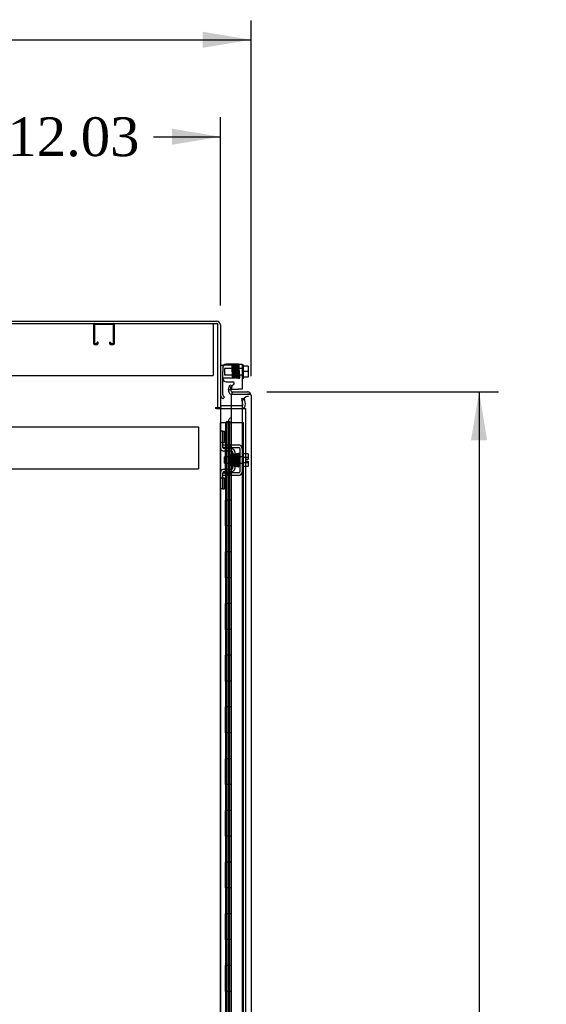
# Model space of a CAD drawing. Header units: inches. Extents: x 1 to 299, y -2 to 199.
# Tile 14 of 30: x 22 to 42, y 108 to 146. Entities that reach past the tile are written whole.
import ezdxf
from ezdxf.enums import TextEntityAlignment as Align
from ezdxf.lldxf.tags import DXFTag

# ---------------------------------------------------------------- set-up
doc = ezdxf.new("R2010")
doc.units = ezdxf.units.IN
doc.header["$MEASUREMENT"] = 0
for name, color, linetype in [('COM50677-1', 7, 'Continuous'), ('COM51497', 7, 'Continuous'), ('COM51498', 7, 'Continuous'), ('COM53957-3', 7, 'Continuous'), ('COM53960-3', 7, 'Continuous'), ('COM53964-2', 7, 'Continuous'), ('COM55523', 7, 'Continuous'), ('COM56144', 7, 'Continuous'), ('COM70220', 7, 'Continuous'), ('COM71172-2', 7, 'Continuous'), ('Default', 7, 'Continuous'), ('SCC19011', 7, 'Continuous'), ('SPR20280', 7, 'Continuous'), ('WAF25367', 7, 'Continuous')]:
    doc.layers.add(name, color=color, linetype=linetype)
doc.styles.add('SEACAD_Times_New_Roman', font='times.ttf')
tags = doc.linetypes.add('HIDDEN2', pattern=[0.1875, 0.125, -0.0625]).pattern_tags.tags
tags[6:7] = [DXFTag(74, 4), DXFTag(75, 0), DXFTag(340, '0'), DXFTag(46, 0.0), DXFTag(50, 0.0), DXFTag(44, 0.0), DXFTag(45, 0.0)]
tags[4:5] = [DXFTag(74, 4), DXFTag(75, 0), DXFTag(340, '0'), DXFTag(46, 0.0), DXFTag(50, 0.0), DXFTag(44, 0.0), DXFTag(45, 0.0)]
doc.dimstyles.new('HAMMOND_(STH_-_300x200)', dxfattribs={"dimtxt": 1.5, "dimasz": 1.875, "dimexe": 0.75, "dimexo": 0.75, "dimgap": 0.375, "dimtad": 0, "dimtih": 1, "dimtoh": 1, "dimzin": 0, "dimdsep": 46, "dimtxsty": 'SEACAD_Times_New_Roman', "dimblk1": '_SE_FILLED', "dimblk2": '_SE_FILLED', "dimsah": 1, "dimcen": 0.75, "dimadec": 0, "dimazin": 0, "dimtfac": 0.8, "dimtofl": 0, "dimtmove": 1, "dimatfit": 3, "dimfxl": 0, "dimtolj": 1, "dimtzin": 0, "dimarcsym": 0})

# ---------------------------------------------------------------- blocks, each defined once
blk = doc.blocks.new('SE4')
at = {"layer": 'COM50677-1', "color": 7, "linetype": 'HIDDEN2'}
for p, q in [((29.195, 134.325), (29.195, 134.14)), ((29.195, 134.14), (29.195, 132.325)), ((5.695, 132.325), (29.195, 132.325))]:
    blk.add_line(p, q, dxfattribs=at)
at = {"layer": 'COM51497', "color": 7, "linetype": 'Continuous'}
for p, q in [((30.18, 132.759), (29.697, 132.759)), ((30.18, 132.759), (30.323, 132.759)), ((30.323, 132.759), (30.323, 131.789)), ((29.697, 132.072), (29.957, 132.072)), ((29.924, 131.789), (30.18, 131.789)), ((29.989, 131.962), (29.934, 131.926)), ((30.323, 131.789), (30.18, 131.789))]:
    blk.add_line(p, q, dxfattribs=at)
at = {"layer": 'COM51497', "color": 7, "linetype": 'HIDDEN2'}
for p, q in [((29.934, 131.926), (29.891, 131.899)), ((29.572, 129.633), (29.697, 129.633)), ((29.572, 129.538), (29.572, 129.576)), ((29.697, 129.538), (29.572, 129.538)), ((29.697, 129.633), (29.864, 129.633)), ((29.864, 129.538), (29.697, 129.538)), ((29.864, 129.633), (29.924, 129.633)), ((29.864, 129.633), (29.864, 129.538)), ((29.924, 129.538), (29.864, 129.538)), ((29.924, 129.633), (30.18, 129.633)), ((29.924, 129.538), (30.18, 129.538)), ((30.228, 129.49), (30.228, 128.599)), ((30.323, 129.49), (30.323, 128.599)), ((29.572, 128.551), (29.697, 128.551)), ((29.572, 128.513), (29.572, 128.551)), ((29.697, 128.456), (29.572, 128.456)), ((29.864, 128.551), (29.697, 128.551)), ((29.864, 128.456), (29.697, 128.456)), ((29.924, 128.551), (29.864, 128.551)), ((29.864, 128.551), (29.864, 128.456)), ((29.924, 128.456), (29.864, 128.456)), ((30.18, 128.551), (29.924, 128.551)), ((30.18, 128.456), (29.924, 128.456))]:
    blk.add_line(p, q, dxfattribs=at)
at = {"layer": 'COM51497', "color": 7, "linetype": 'Continuous'}
for centre, radius, start, end in [((29.697, 132.634), 0.125, 90, 180), ((29.697, 132.197), 0.125, 180, 270), ((29.924, 131.849), 0.06, 244.8155, 270), ((29.957, 132.012), 0.06, 302.8455, 90)]:
    blk.add_arc(centre, radius, start, end, dxfattribs=at)
at = {"layer": 'COM51497', "color": 7, "linetype": 'HIDDEN2'}
for centre, radius, start, end in [((29.924, 131.849), 0.06, 122.8455, 244.8155), ((30.18, 129.49), 0.143, 0, 90), ((30.18, 129.49), 0.048, 0, 90), ((30.18, 128.599), 0.143, 270, 0), ((30.18, 128.599), 0.048, 270, 0)]:
    blk.add_arc(centre, radius, start, end, dxfattribs=at)
at = {"layer": 'COM51498', "color": 7, "linetype": 'Continuous'}
for p, q in [((29.477, 132.72), (29.572, 132.72)), ((29.606, 132.72), (29.572, 132.72)), ((29.572, 132.72), (29.572, 132.47)), ((29.572, 131.571), (29.572, 132.47)), ((29.569, 131.42), (29.519, 131.47)), ((29.569, 131.42), (29.636, 131.487)), ((29.636, 131.487), (29.586, 131.537))]:
    blk.add_line(p, q, dxfattribs=at)
at = {"layer": 'COM51498', "color": 7, "linetype": 'HIDDEN2'}
for p, q in [((29.619, 132.72), (29.606, 132.72)), ((29.909, 132.72), (29.619, 132.72)), ((30.049, 132.72), (29.909, 132.72)), ((30.049, 132.22), (30.049, 132.72)), ((29.963, 132.22), (29.909, 132.219)), ((30.049, 132.22), (29.963, 132.22)), ((29.477, 130.16), (29.519, 130.16)), ((29.569, 130.16), (29.519, 130.16)), ((29.569, 130.16), (29.636, 130.16)), ((29.569, 129.723), (29.569, 130.16)), ((29.636, 129.723), (29.636, 130.16)), ((29.519, 129.723), (29.477, 129.723)), ((29.569, 129.723), (29.519, 129.723)), ((29.569, 129.723), (29.636, 129.723)), ((29.572, 129.576), (29.572, 129.723)), ((29.909, 129.485), (29.619, 129.49)), ((29.963, 129.473), (29.909, 129.485)), ((29.907, 129.39), (29.618, 129.395)), ((29.859, 128.85), (29.859, 129.24)), ((29.954, 129.24), (29.859, 129.24)), ((29.954, 128.748), (29.954, 129.342)), ((30.049, 128.748), (30.049, 129.342)), ((29.859, 128.85), (29.954, 128.85)), ((29.477, 128.366), (29.519, 128.366)), ((29.519, 128.366), (29.569, 128.366)), ((29.569, 128.366), (29.636, 128.366)), ((29.569, 127.929), (29.569, 128.366)), ((29.572, 128.366), (29.572, 128.513)), ((29.618, 128.695), (29.907, 128.7)), ((29.619, 128.6), (29.909, 128.605)), ((29.636, 127.929), (29.636, 128.366)), ((29.909, 128.605), (29.963, 128.616)), ((29.519, 127.929), (29.477, 127.929)), ((29.569, 127.929), (29.519, 127.929)), ((29.569, 127.929), (29.636, 127.929))]:
    blk.add_line(p, q, dxfattribs=at)
at = {"layer": 'COM51498', "color": 7, "linetype": 'Continuous'}
for radius in [0.143, 0.048]:
    blk.add_arc((29.62, 131.571), radius, 180, 225, dxfattribs=at)
at = {"layer": 'COM51498', "color": 7, "linetype": 'HIDDEN2'}
for centre, radius, start, end in [((29.62, 129.538), 0.143, 180, 206.9082), ((29.62, 129.538), 0.048, 180, 269), ((29.62, 129.538), 0.143, 206.9082, 269), ((29.906, 129.342), 0.048, 0, 89), ((29.906, 129.342), 0.143, 0, 66.6665), ((29.906, 128.748), 0.048, 271, 0), ((29.906, 128.748), 0.143, 293.3335, 0), ((29.62, 128.552), 0.143, 153.0918, 180), ((29.62, 128.552), 0.143, 91, 153.0918), ((29.62, 128.552), 0.048, 91, 180)]:
    blk.add_arc(centre, radius, start, end, dxfattribs=at)
blk.add_ellipse((30.577, 131.97), major_axis=(-14.322, 0), ratio=0.017455, start_param=-1.524085, end_param=-1.503851, dxfattribs=at)
blk.add_open_spline([(29.619, 132.219), (29.613, 132.219), (29.607, 132.219), (29.595, 132.219), (29.59, 132.218), (29.581, 132.217), (29.578, 132.216), (29.573, 132.214), (29.572, 132.213), (29.572, 132.211)], degree=3, knots=[0, 0, 0, 0, 0.25, 0.25, 0.5, 0.5, 0.75, 0.75, 1, 1, 1, 1], dxfattribs=at)
at = {"layer": 'COM53957-3', "color": 7, "linetype": 'Continuous'}
for p, q in [((29.794, 131.771), (29.843, 131.953)), ((29.886, 131.746), (29.794, 131.771)), ((29.843, 131.953), (29.935, 131.929)), ((29.935, 131.929), (29.886, 131.746)), ((29.894, 131.59), (29.894, 69.249)), ((30.521, 131.59), (29.894, 131.59)), ((29.928, 131.686), (29.92, 131.591)), ((29.932, 131.686), (30.521, 131.686)), ((29.932, 131.591), (30.521, 131.591)), ((30.584, 131.591), (30.521, 131.591)), ((30.521, 131.591), (30.521, 131.591)), ((30.634, 131.59), (30.521, 131.59)), ((30.584, 131.591), (30.634, 131.63)), ((30.664, 131.543), (30.664, 69.297)), ((30.664, 131.543), (30.664, 131.543)), ((30.664, 131.543), (30.664, 131.543)), ((30.664, 131.543), (30.664, 131.543))]:
    blk.add_line(p, q, dxfattribs=at)
at = {"layer": 'COM53957-3', "color": 7, "linetype": 'HIDDEN2'}
blk.add_line((29.789, 130.574), (29.789, 104.983), dxfattribs=at)
at = {"layer": 'COM53957-3', "color": 7, "linetype": 'Continuous'}
for centre, radius, start, end in [((29.932, 131.734), 0.143, 165, 265.0354), ((29.932, 131.734), 0.048, 165.0001, 265.0353), ((29.932, 131.734), 0.143, 265.0354, 270), ((29.932, 131.734), 0.048, 265.0354, 270), ((30.521, 131.543), 0.143, 37.5652, 90), ((30.521, 131.543), 0.143, 0.1558, 37.5652), ((30.521, 131.543), 0.143, 0, 0.0762)]:
    blk.add_arc(centre, radius, start, end, dxfattribs=at)
blk.add_open_spline([(30.664, 131.543), (30.664, 131.551), (30.661, 131.559), (30.654, 131.571), (30.651, 131.575), (30.643, 131.583), (30.639, 131.587), (30.634, 131.59)], degree=3, knots=[0, 0, 0, 0, 0.5, 0.5, 0.75, 0.75, 1, 1, 1, 1], dxfattribs=at)
at = {"layer": 'COM53957-3', "color": 7, "linetype": 'HIDDEN2'}
blk.add_open_spline([(29.893, 130.697), (29.882, 130.69), (29.871, 130.682), (29.843, 130.66), (29.827, 130.646), (29.803, 130.619), (29.795, 130.605), (29.79, 130.585), (29.789, 130.58), (29.789, 130.574)], degree=3, knots=[0.1091652, 0.1091652, 0.1091652, 0.1091652, 0.25, 0.25, 0.5, 0.5, 0.75, 0.75, 0.8498139, 0.8498139, 0.8498139, 0.8498139], dxfattribs=at)
at = {"layer": 'COM53960-3', "color": 7, "linetype": 'Continuous'}
for p, q in [((5.477, 134.42), (29.334, 134.42)), ((29.477, 134.277), (29.477, 131.075)), ((29.382, 131.075), (29.477, 131.075)), ((29.894, 131.14), (29.525, 131.14))]:
    blk.add_line(p, q, dxfattribs=at)
at = {"layer": 'COM53960-3', "color": 7, "linetype": 'HIDDEN2'}
for p, q in [((30.308, 131.424), (30.402, 131.441)), ((30.349, 131.196), (30.308, 131.424)), ((30.402, 131.441), (30.442, 131.212)), ((30.301, 131.14), (29.894, 131.14)), ((30.348, 131.178), (30.349, 131.196)), ((30.442, 131.212), (30.444, 131.195))]:
    blk.add_line(p, q, dxfattribs=at)
at = {"layer": 'COM53960-3', "color": 7, "linetype": 'Continuous'}
for centre, radius, start, end in [((29.334, 134.277), 0.143, 0, 90), ((29.525, 131.188), 0.143, 232.2051, 270), ((29.525, 131.188), 0.048, 180, 270)]:
    blk.add_arc(centre, radius, start, end, dxfattribs=at)
at = {"layer": 'COM53960-3', "color": 7, "linetype": 'HIDDEN2'}
for centre, radius, start, end in [((29.334, 134.277), 0.048, 0, 90), ((30.301, 131.188), 0.143, 270, 2.7868), ((30.301, 131.188), 0.048, 270, 348.0333)]:
    blk.add_arc(centre, radius, start, end, dxfattribs=at)
at = {"layer": 'COM53964-2', "color": 7, "linetype": 'HIDDEN2'}
for p, q in [((6.26, 130.334), (28.635, 130.334)), ((28.635, 130.334), (28.635, 130.196)), ((28.635, 130.196), (28.635, 128.847)), ((28.635, 128.847), (28.635, 128.709)), ((6.26, 128.709), (28.635, 128.709))]:
    blk.add_line(p, q, dxfattribs=at)
at = {"layer": 'COM55523', "color": 7, "linetype": 'HIDDEN2'}
for p, q in [((29.477, 130.499), (29.477, 130.499)), ((29.477, 70.499), (29.477, 130.499)), ((29.725, 130.499), (29.725, 70.499)), ((29.825, 70.499), (29.825, 130.499)), ((29.894, 130.499), (30.37, 130.499)), ((30.37, 70.499), (30.37, 130.499)), ((29.689, 129.499), (29.658, 129.499)), ((29.658, 129.499), (29.658, 128.499)), ((29.689, 128.499), (29.658, 128.499)), ((29.689, 127.499), (29.658, 127.499)), ((29.658, 127.499), (29.658, 126.499)), ((29.689, 126.499), (29.658, 126.499)), ((29.689, 125.499), (29.658, 125.499)), ((29.658, 125.499), (29.658, 124.499)), ((29.689, 124.499), (29.658, 124.499)), ((29.689, 123.499), (29.658, 123.499)), ((29.658, 123.499), (29.658, 122.499)), ((29.689, 122.499), (29.658, 122.499)), ((29.689, 121.499), (29.658, 121.499)), ((29.658, 121.499), (29.658, 120.499)), ((29.689, 120.499), (29.658, 120.499)), ((29.689, 119.499), (29.658, 119.499)), ((29.658, 119.499), (29.658, 118.499)), ((29.689, 118.499), (29.658, 118.499)), ((29.689, 117.499), (29.658, 117.499)), ((29.658, 117.499), (29.658, 116.499)), ((29.689, 116.499), (29.658, 116.499)), ((29.689, 115.499), (29.658, 115.499)), ((29.658, 115.499), (29.658, 114.499)), ((29.689, 114.499), (29.658, 114.499)), ((29.689, 113.499), (29.658, 113.499)), ((29.658, 113.499), (29.658, 112.499)), ((29.689, 112.499), (29.658, 112.499)), ((29.689, 111.499), (29.658, 111.499)), ((29.658, 111.499), (29.658, 110.499)), ((29.689, 110.499), (29.658, 110.499)), ((29.689, 109.499), (29.658, 109.499)), ((29.658, 109.499), (29.658, 108.499)), ((29.689, 108.499), (29.658, 108.499))]:
    blk.add_line(p, q, dxfattribs=at)
at = {"layer": 'COM55523', "color": 7, "linetype": 'Continuous'}
for p, q in [((29.477, 130.499), (29.689, 130.499)), ((29.689, 130.499), (29.892, 130.499)), ((29.689, 129.499), (29.689, 130.499)), ((29.713, 130.508), (29.713, 130.534)), ((29.713, 130.534), (29.763, 130.534)), ((29.763, 130.508), (29.713, 130.508)), ((29.725, 130.508), (29.725, 130.499)), ((29.763, 130.534), (29.788, 130.534)), ((29.763, 130.508), (29.788, 130.508)), ((29.788, 130.534), (29.838, 130.534)), ((29.838, 130.508), (29.788, 130.508)), ((29.825, 130.499), (29.825, 130.508)), ((29.838, 130.534), (29.838, 130.508)), ((29.892, 130.499), (29.894, 130.499)), ((29.892, 129.499), (29.892, 130.499)), ((29.892, 129.499), (29.689, 129.499)), ((29.689, 128.499), (29.689, 129.499)), ((29.892, 129.499), (29.689, 129.499)), ((29.892, 128.499), (29.892, 129.499)), ((29.892, 128.499), (29.689, 128.499)), ((29.892, 128.499), (29.689, 128.499)), ((29.689, 127.499), (29.689, 128.499)), ((29.892, 127.499), (29.892, 128.499)), ((29.892, 127.499), (29.689, 127.499)), ((29.689, 126.499), (29.689, 127.499)), ((29.892, 127.499), (29.689, 127.499)), ((29.892, 126.499), (29.892, 127.499)), ((29.892, 126.499), (29.689, 126.499)), ((29.892, 126.499), (29.689, 126.499)), ((29.689, 125.499), (29.689, 126.499)), ((29.892, 125.499), (29.892, 126.499)), ((29.892, 125.499), (29.689, 125.499)), ((29.689, 124.499), (29.689, 125.499)), ((29.892, 125.499), (29.689, 125.499)), ((29.892, 124.499), (29.892, 125.499)), ((29.892, 124.499), (29.689, 124.499)), ((29.892, 124.499), (29.689, 124.499)), ((29.689, 123.499), (29.689, 124.499)), ((29.892, 123.499), (29.892, 124.499)), ((29.892, 123.499), (29.689, 123.499)), ((29.689, 122.499), (29.689, 123.499)), ((29.892, 123.499), (29.689, 123.499)), ((29.892, 122.499), (29.892, 123.499)), ((29.892, 122.499), (29.689, 122.499)), ((29.892, 122.499), (29.689, 122.499)), ((29.689, 121.499), (29.689, 122.499)), ((29.892, 121.499), (29.892, 122.499)), ((29.892, 121.499), (29.689, 121.499)), ((29.689, 120.499), (29.689, 121.499)), ((29.892, 121.499), (29.689, 121.499)), ((29.892, 120.499), (29.892, 121.499)), ((29.892, 120.499), (29.689, 120.499)), ((29.892, 120.499), (29.689, 120.499)), ((29.689, 119.499), (29.689, 120.499)), ((29.892, 119.499), (29.892, 120.499)), ((29.892, 119.499), (29.689, 119.499)), ((29.689, 118.499), (29.689, 119.499)), ((29.892, 119.499), (29.689, 119.499)), ((29.892, 118.499), (29.892, 119.499)), ((29.892, 118.499), (29.689, 118.499)), ((29.892, 118.499), (29.689, 118.499)), ((29.689, 117.499), (29.689, 118.499)), ((29.892, 117.499), (29.892, 118.499)), ((29.892, 117.499), (29.689, 117.499)), ((29.689, 116.499), (29.689, 117.499)), ((29.892, 117.499), (29.689, 117.499)), ((29.892, 116.499), (29.892, 117.499)), ((29.892, 116.499), (29.689, 116.499)), ((29.892, 116.499), (29.689, 116.499)), ((29.689, 115.499), (29.689, 116.499)), ((29.892, 115.499), (29.892, 116.499)), ((29.892, 115.499), (29.689, 115.499)), ((29.689, 114.499), (29.689, 115.499)), ((29.892, 115.499), (29.689, 115.499)), ((29.892, 114.499), (29.892, 115.499)), ((29.892, 114.499), (29.689, 114.499)), ((29.892, 114.499), (29.689, 114.499)), ((29.689, 113.499), (29.689, 114.499)), ((29.892, 113.499), (29.892, 114.499)), ((29.892, 113.499), (29.689, 113.499)), ((29.689, 112.499), (29.689, 113.499)), ((29.892, 113.499), (29.689, 113.499)), ((29.892, 112.499), (29.892, 113.499)), ((29.892, 112.499), (29.689, 112.499)), ((29.892, 112.499), (29.689, 112.499)), ((29.689, 111.499), (29.689, 112.499)), ((29.892, 111.499), (29.892, 112.499)), ((29.892, 111.499), (29.689, 111.499)), ((29.689, 110.499), (29.689, 111.499)), ((29.892, 111.499), (29.689, 111.499)), ((29.892, 110.499), (29.892, 111.499)), ((29.892, 110.499), (29.689, 110.499)), ((29.892, 110.499), (29.689, 110.499)), ((29.689, 109.499), (29.689, 110.499)), ((29.892, 109.499), (29.892, 110.499)), ((29.892, 109.499), (29.689, 109.499)), ((29.689, 108.499), (29.689, 109.499)), ((29.892, 109.499), (29.689, 109.499)), ((29.892, 108.499), (29.892, 109.499)), ((29.892, 108.499), (29.689, 108.499)), ((29.892, 108.499), (29.689, 108.499)), ((29.689, 107.499), (29.689, 108.499)), ((29.892, 107.499), (29.892, 108.499))]:
    blk.add_line(p, q, dxfattribs=at)
at = {"layer": 'COM56144', "color": 7, "linetype": 'HIDDEN2'}
for p, q in [((24.569, 134.282), (24.569, 133.555)), ((24.609, 134.282), (24.609, 133.555)), ((25.339, 134.285), (24.612, 134.285)), ((25.342, 133.555), (25.342, 134.282)), ((25.382, 133.555), (25.382, 134.282)), ((24.612, 133.552), (24.714, 133.552)), ((24.612, 133.512), (24.714, 133.512)), ((24.717, 133.555), (24.717, 133.606)), ((24.757, 133.606), (24.717, 133.606)), ((24.757, 133.555), (24.757, 133.606)), ((25.194, 133.606), (25.194, 133.555)), ((25.194, 133.606), (25.234, 133.606)), ((25.234, 133.606), (25.234, 133.555)), ((25.237, 133.552), (25.339, 133.552)), ((25.237, 133.512), (25.339, 133.512))]:
    blk.add_line(p, q, dxfattribs=at)
for centre, radius, start, end in [((24.612, 134.282), 0.043, 90, 180), ((24.612, 134.282), 0.003, 90, 180), ((25.339, 134.282), 0.043, 0, 90), ((25.339, 134.282), 0.003, 0, 90), ((24.612, 133.555), 0.043, 180, 270), ((24.612, 133.555), 0.003, 180, 270), ((24.714, 133.555), 0.003, 270, 0), ((24.714, 133.555), 0.043, 270, 0), ((25.237, 133.555), 0.043, 180, 270), ((25.237, 133.555), 0.003, 180, 270), ((25.339, 133.555), 0.003, 270, 0), ((25.339, 133.555), 0.043, 270, 0)]:
    blk.add_arc(centre, radius, start, end, dxfattribs=at)
at = {"layer": 'COM70220', "color": 7, "linetype": 'HIDDEN2'}
for p, q in [((30.319, 131.264), (30.319, 131.014)), ((30.319, 131.014), (30.319, 69.959))]:
    blk.add_line(p, q, dxfattribs=at)
blk.add_arc((30.569, 131.264), 0.25, 90, 180, dxfattribs=at)
at = {"layer": 'COM71172-2', "color": 7, "linetype": 'Continuous'}
for p, q in [((5.477, 134.325), (29.382, 134.325)), ((29.382, 131.075), (29.382, 134.325)), ((29.304, 131.075), (29.382, 131.075)), ((29.334, 131.045), (29.304, 131.045)), ((29.334, 131.045), (29.477, 131.045)), ((29.477, 131.045), (29.477, 69.735)), ((29.525, 131.045), (29.477, 131.045)), ((29.525, 131.045), (29.894, 131.045))]:
    blk.add_line(p, q, dxfattribs=at)
at = {"layer": 'COM71172-2', "color": 7, "linetype": 'HIDDEN2'}
for p, q in [((29.894, 131.045), (30.444, 131.045)), ((30.444, 131.045), (30.444, 69.735))]:
    blk.add_line(p, q, dxfattribs=at)
at = {"layer": 'COM71172-2', "color": 7, "linetype": 'Continuous'}
blk.add_arc((29.304, 131.06), 0.015, 90, 270, dxfattribs=at)
at = {"layer": 'SCC19011', "color": 7, "linetype": 'HIDDEN2'}
for p, q in [((29.636, 132.592), (29.636, 132.348)), ((30.368, 132.592), (29.636, 132.592)), ((29.636, 132.348), (30.368, 132.348)), ((29.636, 128.923), (29.636, 129.167)), ((30.368, 129.167), (29.636, 129.167)), ((30.549, 129.286), (30.368, 129.286)), ((30.549, 129.153), (30.368, 129.153)), ((30.549, 129.286), (30.549, 129.153)), ((30.549, 129.153), (30.549, 129.079)), ((29.636, 128.923), (30.368, 128.923)), ((30.549, 128.936), (30.368, 128.936)), ((30.549, 128.804), (30.368, 128.804)), ((30.454, 129.079), (30.454, 129.011)), ((30.454, 129.079), (30.549, 129.079)), ((30.454, 129.011), (30.549, 129.011)), ((30.549, 129.011), (30.549, 128.936)), ((30.549, 128.936), (30.549, 128.804))]:
    blk.add_line(p, q, dxfattribs=at)
at = {"layer": 'SCC19011', "color": 7, "linetype": 'Continuous'}
for p, q in [((30.549, 132.685), (30.368, 132.685)), ((30.549, 132.685), (30.549, 132.47)), ((30.549, 132.47), (30.368, 132.47)), ((30.549, 132.255), (30.368, 132.255)), ((30.549, 132.47), (30.549, 132.255))]:
    blk.add_line(p, q, dxfattribs=at)
at = {"layer": 'SPR20280', "color": 7, "linetype": 'HIDDEN2'}
blk.add_line((29.934, 129.045), (29.915, 129.045), dxfattribs=at)
for centre, radius, start, end in [((29.933, 132.67), 0.0175, 90, 277.8249), ((25.305, 128.868), 4.891, 0.0417, 4.8553), ((25.278, 128.867), 4.954, 0.0627, 4.8324)]:
    blk.add_arc(centre, radius, start, end, dxfattribs=at)
for centre, start_param, end_param in [((30.214, 132.297), 0, 1.307844), ((30.214, 132.297), 6.252305, 6.283185), ((30.214, 128.872), 3.148685, 6.283185), ((30.214, 128.872), 0, 0.029803)]:
    blk.add_ellipse(centre, major_axis=(0.0175, 0), ratio=0.707107, start_param=start_param, end_param=end_param, dxfattribs=at)
for points, knots in [([(29.924, 132.65), (29.922, 132.648), (29.919, 132.643), (29.921, 132.622), (29.923, 132.582), (29.925, 132.524), (29.928, 132.461), (29.93, 132.405), (29.932, 132.359), (29.934, 132.316), (29.937, 132.282), (29.939, 132.264), (29.94, 132.262), (29.941, 132.263)], [0.0809977, 0.0809977, 0.0809977, 0.0809977, 0.1311889, 0.2024612, 0.2819278, 0.3765527, 0.4921933, 0.5600215, 0.6344076, 0.7154739, 0.8033669, 0.8981337, 0.9583746, 0.9583746, 0.9583746, 0.9583746]), ([(29.975, 132.271), (29.974, 132.27), (29.973, 132.271), (29.971, 132.288), (29.969, 132.322), (29.967, 132.365), (29.965, 132.411), (29.963, 132.468), (29.96, 132.531), (29.958, 132.588), (29.955, 132.63), (29.953, 132.658), (29.943, 132.683), (29.935, 132.686), (29.93, 132.687)], [0.0490683, 0.0490683, 0.0490683, 0.0490683, 0.0990796, 0.1918961, 0.2784432, 0.3585509, 0.432178, 0.4992835, 0.6130609, 0.7062239, 0.7838725, 0.8582405, 0.9191557, 1, 1, 1, 1]), ([(30.025, 132.26), (30.024, 132.262), (30.022, 132.268), (30.02, 132.297), (30.018, 132.336), (30.016, 132.381), (30.014, 132.428), (30.012, 132.485), (30.009, 132.547), (30.007, 132.604), (30.003, 132.654), (30.008, 132.68), (29.986, 132.696), (29.973, 132.694), (29.958, 132.676), (29.962, 132.66), (29.959, 132.62), (29.958, 132.599), (29.957, 132.589)], [0, 0, 0, 0, 0.0498031, 0.0966721, 0.1405655, 0.1815122, 0.2194971, 0.2545078, 0.3153814, 0.3655743, 0.4097102, 0.4847548, 0.5048418, 0.5192147, 0.5369138, 0.6173422, 0.6488874, 0.6783514, 0.6783514, 0.6783514, 0.6783514]), ([(29.968, 132.667), (29.968, 132.666), (29.969, 132.659), (29.971, 132.634), (29.973, 132.596), (29.974, 132.554), (29.976, 132.501), (29.979, 132.441), (29.981, 132.376), (29.984, 132.317), (29.987, 132.27), (29.989, 132.261), (29.99, 132.256)], [0.5167336, 0.5167336, 0.5167336, 0.5167336, 0.5459758, 0.6016035, 0.6360091, 0.6747568, 0.7178923, 0.7654086, 0.8173599, 0.8737582, 0.9346305, 1, 1, 1, 1]), ([(30.013, 132.682), (30.012, 132.677), (30.01, 132.654), (30.008, 132.615), (30.007, 132.594)], [0.1088544, 0.1088544, 0.1088544, 0.1088544, 0.2222673, 0.3337969, 0.3337969, 0.3337969, 0.3337969]), ([(30.052, 132.681), (30.051, 132.684), (30.05, 132.69), (30.045, 132.697), (30.039, 132.701), (30.033, 132.702), (30.028, 132.702), (30.025, 132.701), (30.022, 132.699), (30.019, 132.696), (30.017, 132.694), (30.016, 132.691), (30.015, 132.688), (30.015, 132.686), (30.015, 132.685)], [0, 0, 0, 0, 0.179696, 0.347726, 0.496425, 0.619744, 0.675627, 0.729219, 0.780424, 0.829098, 0.875163, 0.918716, 0.960114, 1, 1, 1, 1]), ([(30.016, 132.682), (30.017, 132.677), (30.019, 132.668), (30.021, 132.632), (30.023, 132.588), (30.025, 132.538), (30.027, 132.488), (30.029, 132.428), (30.031, 132.364), (30.034, 132.309), (30.036, 132.272), (30.038, 132.254), (30.041, 132.244), (30.046, 132.236), (30.053, 132.233), (30.06, 132.232), (30.066, 132.234), (30.072, 132.239), (30.075, 132.245), (30.078, 132.258), (30.08, 132.286), (30.081, 132.318), (30.082, 132.335), (30.082, 132.339)], [0, 0, 0, 0, 0.0490682, 0.0953154, 0.1387121, 0.1792087, 0.2168049, 0.2514632, 0.3115926, 0.3613493, 0.4052741, 0.4439107, 0.4609651, 0.4763549, 0.4836655, 0.4900235, 0.4991561, 0.5055784, 0.5160925, 0.5515821, 0.6060345, 0.6399595, 0.6526055, 0.6526055, 0.6526055, 0.6526055]), ([(30.072, 132.261), (30.072, 132.262), (30.072, 132.267), (30.07, 132.288), (30.068, 132.323), (30.067, 132.363), (30.065, 132.414), (30.062, 132.476), (30.06, 132.543), (30.057, 132.609), (30.055, 132.653), (30.053, 132.676), (30.052, 132.682), (30.051, 132.685)], [0.5387425, 0.5387425, 0.5387425, 0.5387425, 0.5624694, 0.6127646, 0.6449562, 0.6818122, 0.7232985, 0.7694114, 0.8201485, 0.8754433, 0.9353184, 0.9670902, 1, 1, 1, 1]), ([(30.064, 132.694), (30.064, 132.69), (30.062, 132.683), (30.06, 132.65), (30.058, 132.619), (30.058, 132.601), (30.057, 132.599)], [0, 0, 0, 0, 0.0498307, 0.0967052, 0.1406077, 0.147525, 0.147525, 0.147525, 0.147525]), ([(30.1, 132.693), (30.1, 132.694), (30.1, 132.697), (30.098, 132.701), (30.096, 132.704), (30.093, 132.707), (30.089, 132.709), (30.085, 132.711), (30.079, 132.71), (30.072, 132.708), (30.067, 132.703), (30.064, 132.696), (30.064, 132.693), (30.064, 132.69)], [0, 0, 0, 0, 0.058448, 0.119991, 0.183216, 0.246619, 0.308903, 0.369213, 0.48528, 0.60971, 0.739485, 0.870031, 1, 1, 1, 1]), ([(30.065, 132.69), (30.066, 132.689), (30.068, 132.686), (30.07, 132.65), (30.073, 132.596), (30.075, 132.543), (30.077, 132.498), (30.078, 132.45), (30.08, 132.403), (30.082, 132.357), (30.083, 132.315), (30.085, 132.28), (30.087, 132.255), (30.089, 132.241), (30.09, 132.24), (30.09, 132.24)], [0.0224227, 0.0224227, 0.0224227, 0.0224227, 0.1045888, 0.214741, 0.3305392, 0.3908593, 0.452622, 0.5158488, 0.5805535, 0.6467098, 0.7143518, 0.7835125, 0.8541482, 0.9262995, 0.9764299, 0.9764299, 0.9764299, 0.9764299]), ([(30.125, 132.246), (30.124, 132.246), (30.123, 132.249), (30.12, 132.284), (30.117, 132.337), (30.115, 132.391), (30.114, 132.436), (30.112, 132.483), (30.11, 132.531), (30.109, 132.577), (30.107, 132.618), (30.105, 132.654), (30.103, 132.679), (30.101, 132.693), (30.1, 132.695), (30.1, 132.695)], [0.0275669, 0.0275669, 0.0275669, 0.0275669, 0.106334, 0.2178377, 0.3346027, 0.3952184, 0.4571613, 0.5204291, 0.5849937, 0.6508676, 0.7180836, 0.7865902, 0.8564027, 0.9275566, 0.9814581, 0.9814581, 0.9814581, 0.9814581]), ([(30.174, 132.237), (30.173, 132.242), (30.172, 132.251), (30.169, 132.288), (30.167, 132.334), (30.165, 132.387), (30.164, 132.439), (30.161, 132.503), (30.159, 132.571), (30.156, 132.632), (30.154, 132.672), (30.151, 132.696), (30.15, 132.711), (30.135, 132.719), (30.126, 132.718), (30.119, 132.712), (30.116, 132.706), (30.113, 132.694), (30.111, 132.667), (30.109, 132.632), (30.108, 132.611), (30.107, 132.602)], [0, 0, 0, 0, 0.049774, 0.0966099, 0.1404677, 0.1813768, 0.2193332, 0.2543218, 0.3151799, 0.3653864, 0.4095971, 0.4485673, 0.4816844, 0.4963109, 0.506785, 0.5134204, 0.5233219, 0.5573207, 0.6101703, 0.6434918, 0.6659847, 0.6659847, 0.6659847, 0.6659847]), ([(30.118, 132.69), (30.118, 132.689), (30.119, 132.682), (30.12, 132.657), (30.122, 132.618), (30.124, 132.574), (30.126, 132.518), (30.128, 132.452), (30.131, 132.381), (30.133, 132.312), (30.136, 132.256), (30.138, 132.242), (30.139, 132.235)], [0.52679, 0.52679, 0.52679, 0.52679, 0.555387, 0.6077556, 0.6407727, 0.6783189, 0.7204347, 0.7671084, 0.8183955, 0.8742904, 0.9348238, 1, 1, 1, 1]), ([(30.165, 132.71), (30.164, 132.709), (30.163, 132.704), (30.16, 132.665), (30.158, 132.627), (30.157, 132.608)], [0.0130005, 0.0130005, 0.0130005, 0.0130005, 0.1084128, 0.2215365, 0.3089389, 0.3089389, 0.3089389, 0.3089389]), ([(30.201, 132.707), (30.201, 132.71), (30.2, 132.715), (30.194, 132.723), (30.187, 132.726), (30.18, 132.726), (30.173, 132.724), (30.168, 132.719), (30.165, 132.714), (30.165, 132.71), (30.165, 132.708)], [0, 0, 0, 0, 0.167201, 0.329893, 0.476988, 0.603506, 0.721843, 0.829916, 0.923204, 1, 1, 1, 1]), ([(30.166, 132.707), (30.167, 132.702), (30.169, 132.692), (30.171, 132.639), (30.174, 132.574), (30.176, 132.504), (30.179, 132.439), (30.181, 132.368), (30.183, 132.301), (30.188, 132.249), (30.186, 132.23), (30.196, 132.213), (30.205, 132.209), (30.213, 132.209), (30.223, 132.223), (30.229, 132.257), (30.23, 132.281), (30.231, 132.297)], [0, 0, 0, 0, 0.097208, 0.187297, 0.27007, 0.34551, 0.413492, 0.473951, 0.574504, 0.65979, 0.730517, 0.758347, 0.776594, 0.80387, 0.885366, 0.938929, 1, 1, 1, 1]), ([(30.222, 132.237), (30.222, 132.237), (30.223, 132.238), (30.221, 132.249), (30.22, 132.278), (30.218, 132.318), (30.216, 132.375), (30.213, 132.449), (30.21, 132.533), (30.208, 132.603), (30.206, 132.651), (30.204, 132.681), (30.202, 132.703), (30.201, 132.707), (30.2, 132.71)], [0.2417348, 0.2417348, 0.2417348, 0.2417348, 0.2420389, 0.3168536, 0.3700854, 0.4325055, 0.5041472, 0.5849197, 0.6748461, 0.7738028, 0.8269457, 0.8823798, 0.9400632, 1, 1, 1, 1]), ([(29.94, 132.266), (29.94, 132.265), (29.941, 132.264), (29.941, 132.261), (29.942, 132.258), (29.944, 132.255), (29.946, 132.253), (29.949, 132.251), (29.952, 132.25), (29.956, 132.249), (29.962, 132.249), (29.97, 132.253), (29.976, 132.262), (29.977, 132.268), (29.977, 132.272)], [0, 0, 0, 0, 0.03766, 0.074985, 0.113343, 0.153894, 0.197472, 0.244568, 0.295414, 0.35009, 0.473116, 0.626338, 0.805115, 1, 1, 1, 1]), ([(29.976, 132.267), (29.977, 132.273), (29.979, 132.283), (29.981, 132.314), (29.982, 132.338), (29.982, 132.348)], [0, 0, 0, 0, 0.0489843, 0.0951374, 0.1240677, 0.1240677, 0.1240677, 0.1240677]), ([(29.989, 132.259), (29.99, 132.256), (29.99, 132.251), (29.996, 132.244), (30.004, 132.24), (30.011, 132.24), (30.017, 132.243), (30.022, 132.247), (30.025, 132.253), (30.025, 132.256), (30.025, 132.258)], [0, 0, 0, 0, 0.159811, 0.317961, 0.462729, 0.589122, 0.709493, 0.821101, 0.918775, 1, 1, 1, 1]), ([(30.025, 132.256), (30.026, 132.258), (30.028, 132.262), (30.03, 132.296), (30.032, 132.328), (30.032, 132.342)], [0.0082511, 0.0082511, 0.0082511, 0.0082511, 0.1068867, 0.2188493, 0.2925497, 0.2925497, 0.2925497, 0.2925497]), ([(30.09, 132.242), (30.09, 132.241), (30.09, 132.238), (30.092, 132.234), (30.094, 132.231), (30.097, 132.228), (30.101, 132.226), (30.106, 132.225), (30.111, 132.225), (30.118, 132.228), (30.123, 132.233), (30.126, 132.239), (30.126, 132.243), (30.126, 132.245)], [0, 0, 0, 0, 0.057064, 0.117028, 0.178564, 0.240253, 0.300887, 0.359706, 0.473677, 0.597633, 0.728878, 0.863282, 1, 1, 1, 1]), ([(30.126, 132.242), (30.127, 132.246), (30.128, 132.254), (30.13, 132.289), (30.132, 132.319), (30.132, 132.334)], [0, 0, 0, 0, 0.0491206, 0.0954042, 0.1368922, 0.1368922, 0.1368922, 0.1368922]), ([(30.139, 132.238), (30.139, 132.235), (30.14, 132.229), (30.146, 132.221), (30.153, 132.218), (30.16, 132.217), (30.166, 132.219), (30.169, 132.222), (30.172, 132.224), (30.173, 132.227), (30.174, 132.229), (30.175, 132.232), (30.175, 132.234), (30.175, 132.235)], [0, 0, 0, 0, 0.188415, 0.363228, 0.51473, 0.638547, 0.747394, 0.797104, 0.843325, 0.886161, 0.926011, 0.96361, 1, 1, 1, 1]), ([(30.177, 132.239), (30.178, 132.245), (30.18, 132.27), (30.182, 132.309), (30.182, 132.33)], [0.1068153, 0.1068153, 0.1068153, 0.1068153, 0.2186525, 0.3166966, 0.3166966, 0.3166966, 0.3166966]), ([(29.927, 129.247), (29.926, 129.246), (29.925, 129.238), (29.923, 129.22), (29.922, 129.195), (29.92, 129.163), (29.918, 129.126), (29.917, 129.085), (29.916, 129.06), (29.915, 129.045)], [0.1262894, 0.1262894, 0.1262894, 0.1262894, 0.2522008, 0.3777822, 0.5029693, 0.6277666, 0.7522043, 0.8763068, 1, 1, 1, 1]), ([(29.964, 129.244), (29.963, 129.247), (29.962, 129.253), (29.957, 129.26), (29.949, 129.264), (29.942, 129.264), (29.936, 129.262), (29.931, 129.257), (29.928, 129.252), (29.928, 129.248), (29.927, 129.246)], [0, 0, 0, 0, 0.171749, 0.337669, 0.486578, 0.613302, 0.730062, 0.835396, 0.925606, 1, 1, 1, 1]), ([(29.928, 129.244), (29.929, 129.241), (29.931, 129.234), (29.933, 129.203), (29.935, 129.163), (29.937, 129.118), (29.939, 129.071), (29.941, 129.015), (29.944, 128.954), (29.946, 128.901), (29.948, 128.864), (29.95, 128.844), (29.954, 128.827), (29.97, 128.82), (29.979, 128.823), (29.984, 128.828), (29.991, 128.84), (29.991, 128.861), (29.994, 128.9), (29.995, 128.916), (29.995, 128.922)], [0, 0, 0, 0, 0.0490707, 0.0953048, 0.1387054, 0.1792209, 0.2168158, 0.2514794, 0.3116129, 0.3613366, 0.4052099, 0.4436728, 0.4786903, 0.4958188, 0.5072076, 0.5145844, 0.52541, 0.6107603, 0.6434618, 0.6599898, 0.6599898, 0.6599898, 0.6599898]), ([(29.984, 128.85), (29.985, 128.85), (29.984, 128.856), (29.982, 128.877), (29.981, 128.912), (29.979, 128.95), (29.977, 129), (29.974, 129.059), (29.972, 129.122), (29.969, 129.182), (29.966, 129.232), (29.964, 129.242), (29.963, 129.247)], [0.5328988, 0.5328988, 0.5328988, 0.5328988, 0.5569074, 0.6092128, 0.6423045, 0.6799166, 0.7220481, 0.7687139, 0.8198491, 0.8754774, 0.935522, 1, 1, 1, 1]), ([(29.977, 129.254), (29.976, 129.249), (29.974, 129.241), (29.972, 129.208), (29.971, 129.18), (29.97, 129.165)], [0, 0, 0, 0, 0.0498287, 0.096661, 0.1398853, 0.1398853, 0.1398853, 0.1398853]), ([(30.012, 129.254), (30.012, 129.255), (30.012, 129.257), (30.012, 129.259), (30.011, 129.262), (30.009, 129.265), (30.007, 129.267), (30.003, 129.27), (29.997, 129.272), (29.99, 129.271), (29.983, 129.267), (29.977, 129.259), (29.976, 129.254), (29.976, 129.25)], [0, 0, 0, 0, 0.035882, 0.073188, 0.112909, 0.155738, 0.202044, 0.251913, 0.361271, 0.485727, 0.637722, 0.812554, 1, 1, 1, 1]), ([(29.978, 129.25), (29.978, 129.25), (29.98, 129.248), (29.982, 129.22), (29.985, 129.172), (29.987, 129.123), (29.989, 129.081), (29.99, 129.037), (29.992, 128.992), (29.994, 128.948), (29.996, 128.908), (29.997, 128.873), (29.999, 128.847), (30.001, 128.831), (30.002, 128.83), (30.003, 128.829)], [0.0386163, 0.0386163, 0.0386163, 0.0386163, 0.1041999, 0.2141673, 0.3298094, 0.3901346, 0.4519229, 0.5151799, 0.5799285, 0.646185, 0.7139159, 0.7831552, 0.853933, 0.9262015, 0.98991, 0.98991, 0.98991, 0.98991]), ([(30.037, 128.834), (30.037, 128.835), (30.035, 128.839), (30.032, 128.877), (30.029, 128.94), (30.026, 129.009), (30.024, 129.068), (30.022, 129.112), (30.021, 129.155), (30.019, 129.193), (30.017, 129.224), (30.015, 129.246), (30.013, 129.257), (30.013, 129.257), (30.012, 129.257)], [0.0138524, 0.0138524, 0.0138524, 0.0138524, 0.1062824, 0.2178177, 0.3344917, 0.4564531, 0.5197117, 0.5842959, 0.6502411, 0.7175013, 0.7860951, 0.8560626, 0.9273599, 0.9665702, 0.9665702, 0.9665702, 0.9665702]), ([(30.086, 128.827), (30.085, 128.833), (30.084, 128.843), (30.082, 128.881), (30.079, 128.927), (30.077, 128.977), (30.076, 129.027), (30.073, 129.087), (30.071, 129.151), (30.069, 129.205), (30.066, 129.241), (30.064, 129.26), (30.062, 129.269), (30.058, 129.275), (30.051, 129.279), (30.044, 129.28), (30.038, 129.279), (30.031, 129.274), (30.028, 129.268), (30.025, 129.256), (30.023, 129.229), (30.021, 129.195), (30.02, 129.176), (30.02, 129.169)], [0, 0, 0, 0, 0.0498062, 0.0966276, 0.140488, 0.1813946, 0.2193247, 0.2542949, 0.3151029, 0.3652644, 0.4095039, 0.4485899, 0.4658122, 0.4799438, 0.4861373, 0.4916742, 0.500166, 0.5061157, 0.5157515, 0.5507685, 0.6061814, 0.6406611, 0.6597863, 0.6597863, 0.6597863, 0.6597863]), ([(30.031, 129.251), (30.031, 129.251), (30.031, 129.245), (30.033, 129.222), (30.034, 129.188), (30.036, 129.149), (30.038, 129.098), (30.04, 129.038), (30.043, 128.971), (30.045, 128.905), (30.048, 128.848), (30.05, 128.833), (30.051, 128.825)], [0.5362763, 0.5362763, 0.5362763, 0.5362763, 0.5625298, 0.6122564, 0.6441552, 0.6807294, 0.7220204, 0.7680595, 0.8188387, 0.874429, 0.9347864, 1, 1, 1, 1]), ([(30.078, 129.272), (30.077, 129.269), (30.075, 129.263), (30.072, 129.224), (30.071, 129.19), (30.07, 129.175)], [0, 0, 0, 0, 0.1086563, 0.2221233, 0.29424, 0.29424, 0.29424, 0.29424]), ([(30.113, 129.269), (30.113, 129.272), (30.112, 129.276), (30.109, 129.281), (30.105, 129.285), (30.099, 129.287), (30.092, 129.288), (30.085, 129.285), (30.08, 129.28), (30.078, 129.275), (30.077, 129.271), (30.077, 129.269)], [0, 0, 0, 0, 0.147667, 0.223434, 0.298136, 0.43794, 0.563031, 0.685887, 0.803032, 0.90871, 1, 1, 1, 1]), ([(30.078, 129.268), (30.079, 129.266), (30.08, 129.26), (30.083, 129.214), (30.086, 129.156), (30.088, 129.1), (30.09, 129.053), (30.091, 129.005), (30.093, 128.958), (30.095, 128.913), (30.097, 128.874), (30.099, 128.842), (30.101, 128.82), (30.102, 128.812), (30.103, 128.811), (30.103, 128.812)], [0, 0, 0, 0, 0.1045038, 0.2144634, 0.330083, 0.3903051, 0.451994, 0.5151688, 0.5798125, 0.6459641, 0.7136653, 0.7828829, 0.8536605, 0.9260423, 0.9527188, 0.9527188, 0.9527188, 0.9527188]), ([(30.137, 128.821), (30.137, 128.82), (30.135, 128.822), (30.133, 128.847), (30.131, 128.896), (30.128, 128.947), (30.127, 128.991), (30.125, 129.039), (30.124, 129.087), (30.122, 129.135), (30.12, 129.179), (30.118, 129.217), (30.116, 129.247), (30.114, 129.267), (30.113, 129.27), (30.113, 129.272)], [0.053432, 0.053432, 0.053432, 0.053432, 0.1058673, 0.2171381, 0.3338118, 0.3944484, 0.4564245, 0.5197508, 0.5844221, 0.6504012, 0.7176964, 0.7863335, 0.8562538, 0.9274659, 1, 1, 1, 1]), ([(30.126, 129.274), (30.125, 129.266), (30.123, 129.25), (30.121, 129.209), (30.12, 129.184), (30.12, 129.18)], [0, 0, 0, 0, 0.1263356, 0.2522274, 0.2747382, 0.2747382, 0.2747382, 0.2747382]), ([(30.161, 129.281), (30.161, 129.282), (30.161, 129.283), (30.16, 129.285), (30.159, 129.288), (30.157, 129.29), (30.154, 129.292), (30.151, 129.294), (30.146, 129.295), (30.14, 129.294), (30.133, 129.289), (30.127, 129.28), (30.126, 129.274), (30.125, 129.269)], [0.0725895, 0.0725895, 0.0725895, 0.0725895, 0.0862289, 0.1249883, 0.163044, 0.2021154, 0.2436891, 0.2889083, 0.338607, 0.4554382, 0.607761, 0.7920008, 1, 1, 1, 1]), ([(30.128, 129.272), (30.129, 129.272), (30.13, 129.271), (30.132, 129.248), (30.134, 129.199), (30.137, 129.147), (30.138, 129.102), (30.14, 129.053), (30.141, 129.003), (30.143, 128.953), (30.145, 128.907), (30.147, 128.866), (30.149, 128.834), (30.151, 128.812), (30.152, 128.808), (30.152, 128.806)], [0.0603561, 0.0603561, 0.0603561, 0.0603561, 0.1038936, 0.2137208, 0.3293588, 0.3897246, 0.4515679, 0.5148967, 0.5797272, 0.6460597, 0.7138612, 0.7831568, 0.8539667, 0.9262377, 1, 1, 1, 1]), ([(30.187, 128.809), (30.186, 128.813), (30.184, 128.82), (30.182, 128.869), (30.178, 128.944), (30.176, 129.023), (30.174, 129.088), (30.172, 129.137), (30.17, 129.182), (30.168, 129.222), (30.166, 129.254), (30.164, 129.275), (30.163, 129.283), (30.162, 129.283), (30.162, 129.283)], [0, 0, 0, 0, 0.1061362, 0.2174647, 0.333926, 0.4557017, 0.5188968, 0.5834438, 0.6493904, 0.7166983, 0.7853922, 0.8555186, 0.9270505, 0.9466489, 0.9466489, 0.9466489, 0.9466489]), ([(30.176, 129.283), (30.175, 129.277), (30.173, 129.252), (30.171, 129.208), (30.17, 129.182)], [0.1085336, 0.1085336, 0.1085336, 0.1085336, 0.2217151, 0.3383123, 0.3383123, 0.3383123, 0.3383123]), ([(30.214, 129.28), (30.214, 129.283), (30.213, 129.288), (30.21, 129.296), (30.204, 129.301), (30.198, 129.303), (30.193, 129.303), (30.19, 129.302), (30.187, 129.3), (30.183, 129.298), (30.181, 129.295), (30.179, 129.292), (30.178, 129.289), (30.178, 129.286), (30.178, 129.285)], [0, 0, 0, 0, 0.174153, 0.333945, 0.47646, 0.59716, 0.649734, 0.701139, 0.752042, 0.802639, 0.852867, 0.902545, 0.951555, 1, 1, 1, 1]), ([(30.002, 128.831), (30.002, 128.83), (30.003, 128.827), (30.004, 128.823), (30.006, 128.82), (30.011, 128.816), (30.017, 128.813), (30.024, 128.813), (30.03, 128.816), (30.035, 128.821), (30.038, 128.827), (30.038, 128.831), (30.039, 128.833)], [0, 0, 0, 0, 0.063176, 0.129473, 0.197366, 0.265212, 0.394679, 0.515177, 0.639946, 0.76535, 0.886036, 1, 1, 1, 1]), ([(30.038, 128.83), (30.039, 128.832), (30.04, 128.838), (30.043, 128.868), (30.044, 128.898), (30.045, 128.915), (30.045, 128.917)], [0, 0, 0, 0, 0.0492216, 0.0955582, 0.1390455, 0.1445963, 0.1445963, 0.1445963, 0.1445963]), ([(30.051, 128.829), (30.051, 128.824), (30.052, 128.818), (30.059, 128.81), (30.065, 128.807), (30.069, 128.806), (30.073, 128.806), (30.077, 128.807), (30.08, 128.809), (30.083, 128.812), (30.085, 128.815), (30.087, 128.82), (30.087, 128.822), (30.087, 128.824)], [0, 0, 0, 0, 0.314139, 0.451364, 0.572135, 0.625408, 0.67627, 0.728029, 0.781154, 0.835554, 0.89067, 0.945715, 1, 1, 1, 1]), ([(30.089, 128.824), (30.09, 128.829), (30.092, 128.851), (30.094, 128.89), (30.095, 128.913)], [0.1071892, 0.1071892, 0.1071892, 0.1071892, 0.2193565, 0.3334396, 0.3334396, 0.3334396, 0.3334396]), ([(30.103, 128.813), (30.103, 128.812), (30.104, 128.811), (30.105, 128.808), (30.106, 128.805), (30.108, 128.803), (30.111, 128.801), (30.114, 128.799), (30.119, 128.798), (30.125, 128.799), (30.132, 128.803), (30.138, 128.812), (30.139, 128.818), (30.14, 128.822)], [0.0509784, 0.0509784, 0.0509784, 0.0509784, 0.0816467, 0.1201913, 0.1592904, 0.2003164, 0.2443071, 0.2919704, 0.3437824, 0.4630609, 0.6155091, 0.7972418, 1, 1, 1, 1]), ([(30.139, 128.818), (30.14, 128.826), (30.142, 128.84), (30.144, 128.879), (30.145, 128.903), (30.145, 128.907)], [0, 0, 0, 0, 0.1246717, 0.2494602, 0.2700157, 0.2700157, 0.2700157, 0.2700157]), ([(30.152, 128.809), (30.152, 128.806), (30.153, 128.8), (30.159, 128.793), (30.166, 128.79), (30.173, 128.79), (30.18, 128.792), (30.185, 128.797), (30.187, 128.802), (30.188, 128.806), (30.188, 128.808)], [0, 0, 0, 0, 0.156089, 0.311601, 0.454811, 0.580816, 0.702069, 0.815536, 0.915769, 1, 1, 1, 1]), ([(30.19, 128.818), (30.191, 128.827), (30.193, 128.852), (30.194, 128.888), (30.195, 128.902)], [0.1067733, 0.1067733, 0.1067733, 0.1067733, 0.2186198, 0.288347, 0.288347, 0.288347, 0.288347])]:
    blk.add_open_spline(points, degree=3, knots=knots, dxfattribs=at)
at = {"layer": 'WAF25367', "color": 7, "linetype": 'Continuous'}
for p, q in [((30.368, 132.72), (30.323, 132.72)), ((30.368, 132.22), (30.368, 132.72)), ((30.323, 132.22), (30.368, 132.22))]:
    blk.add_line(p, q, dxfattribs=at)
at = {"layer": 'WAF25367', "color": 7, "linetype": 'HIDDEN2'}
for p, q in [((30.368, 129.295), (30.323, 129.295)), ((30.368, 128.795), (30.368, 129.295)), ((30.323, 128.795), (30.368, 128.795))]:
    blk.add_line(p, q, dxfattribs=at)
blk = doc.blocks.new('DMBLK1457')
at = {"layer": 'Default', "linetype": 'Continuous'}
for points in [[(19.32, 141.866), (17.445, 141.554), (19.32, 141.241)], [(27.602, 141.866), (27.602, 141.241), (29.477, 141.554)]]:
    blk.add_hatch(color=7, dxfattribs=at).paths.add_polyline_path(points)
at = {"layer": 'Default', "color": 7, "linetype": 'Continuous'}
for p, q in [((17.445, 135.41), (17.445, 142.304)), ((29.477, 135.027), (29.477, 142.304)), ((17.445, 141.554), (20.726, 141.554)), ((26.894, 141.554), (29.477, 141.554))]:
    blk.add_line(p, q, dxfattribs=at)
at = {"layer": 'Default', "color": 7, "linetype": 'Continuous', "style": 'SEACAD_Times_New_Roman'}
blk.add_text('12.03', height=1.5, dxfattribs=at).set_placement((21.251, 142.304), align=Align.TOP_LEFT)
blk = doc.blocks.new('_SE_FILLED')
at = {"color": 0}
blk.add_line((0, 0), (-1, 0), dxfattribs=at)
blk.add_solid([(0, 0), (-1, -0.1665), (-1, 0.1665), (0, 0)], dxfattribs=at)
blk = doc.blocks.new('DMBLK1458')
at = {"layer": 'Default', "linetype": 'Continuous'}
for points in [[(7.292, 145.616), (5.417, 145.304), (7.292, 144.991)], [(28.789, 145.616), (28.789, 144.991), (30.664, 145.304)]]:
    blk.add_hatch(color=7, dxfattribs=at).paths.add_polyline_path(points)
at = {"layer": 'Default', "color": 7, "linetype": 'Continuous'}
for p, q in [((5.417, 135.075), (5.417, 146.054)), ((30.664, 132.293), (30.664, 146.054)), ((5.417, 145.304), (14.956, 145.304)), ((21.125, 145.304), (30.664, 145.304))]:
    blk.add_line(p, q, dxfattribs=at)
at = {"layer": 'Default', "color": 7, "linetype": 'Continuous', "style": 'SEACAD_Times_New_Roman'}
blk.add_text('25.25', height=1.5, dxfattribs=at).set_placement((15.481, 146.054), align=Align.TOP_LEFT)
blk = doc.blocks.new('DMBLK1474')
at = {"layer": 'Default', "linetype": 'Continuous'}
for points in [[(39.79, 129.811), (39.477, 131.686), (39.165, 129.811)], [(39.79, 71.029), (39.165, 71.029), (39.477, 69.154)]]:
    blk.add_hatch(color=7, dxfattribs=at).paths.add_polyline_path(points)
at = {"layer": 'Default', "color": 7, "linetype": 'Continuous'}
for p, q in [((31.271, 131.686), (40.227, 131.686)), ((39.477, 131.686), (39.477, 101.695)), ((39.477, 97.42), (39.477, 69.154)), ((30.976, 69.154), (40.227, 69.154))]:
    blk.add_line(p, q, dxfattribs=at)
at = {"layer": 'Default', "color": 7, "linetype": 'Continuous', "style": 'SEACAD_Times_New_Roman'}
for s, p in [('62.53', (36.918, 101.17)), ('DOOR', (36.331, 98.92))]:
    blk.add_text(s, height=1.5, dxfattribs=at).set_placement(p, align=Align.TOP_LEFT)

msp = doc.modelspace()

# ---------------------------------------------------------------- block references
at = {"layer": 'Default'}
msp.add_blockref('SE4', (0, 0), dxfattribs=at)

# ---------------------------------------------------------------- dimensions: what is measured, and where the dimension line sits
at = {"layer": 'Default', "color": 7, "linetype": 'Continuous'}
for base, p1, p2, picture, middle in [((30.664, 145.304), (5.417, 134.325), (30.664, 131.543), 'DMBLK1458', (18.041, 145.304)), ((29.477, 141.554), (17.445, 134.66), (29.477, 134.277), 'DMBLK1457', (23.81, 141.554))]:
    dim = msp.add_linear_dim(base=base, p1=p1, p2=p2, text='\\A1;<>', dimstyle='HAMMOND_(STH_-_300x200)', override={"dimtmove": 0}, dxfattribs=at)
    dim.commit()
    dim.dimension.update_dxf_attribs({"geometry": picture, "text_midpoint": middle, "dimtype": 160})
dim = msp.add_linear_dim(base=(39.477, 131.686), p1=(30.521, 131.686), p2=(30.226, 69.154), angle=269.7301, text='\\A1;<>\\PDOOR', dimstyle='HAMMOND_(STH_-_300x200)', override={"dimtmove": 0}, dxfattribs=at)
dim.commit()
dim.dimension.update_dxf_attribs({"geometry": 'DMBLK1474', "text_midpoint": (39.477, 100.42), "dimtype": 161})

doc.saveas('drawing.dxf')
